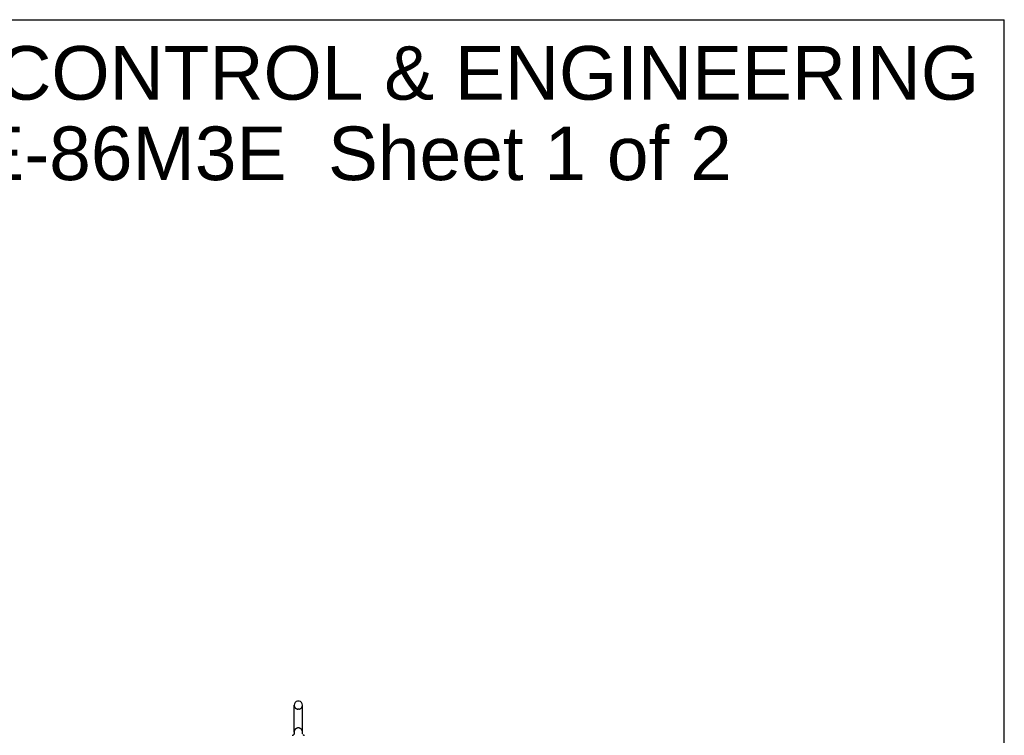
# Model space of a CAD drawing. Header units: inches. Extents: x 0 to 236, y 0 to 153.
# Tile 35 of 35: x 157 to 236, y 95 to 153. Entities that reach past the tile are written whole.
import ezdxf

# ---------------------------------------------------------------- set-up
doc = ezdxf.new("R2010")
doc.units = ezdxf.units.IN
doc.header["$LTSCALE"] = 12.986111
doc.header["$MEASUREMENT"] = 0
doc.linetypes.add('HIDDEN', pattern=[0.2, 0.1, -0.1])
doc.layers.get('0').update_dxf_attribs({"linetype": 'CONTINUOUS'})
doc.layers.add('DEFAULT_2', color=8, linetype='HIDDEN')
doc.layers.add('DIMENSIONS', color=7, linetype='CONTINUOUS')
doc.styles.get("Standard").update_dxf_attribs({"font": 'arial.ttf'})

msp = doc.modelspace()

# ---------------------------------------------------------------- linework, layer by layer
at = {"color": 7, "linetype": 'Continuous'}
for p, q in [((0, 152.778), (236.111, 152.778)), ((236.111, 0), (236.111, 152.778)), ((179.064, 95.575), (179.064, 97.735)), ((179.436, 98.065), (179.36, 98.065)), ((179.732, 95.575), (179.732, 97.735)), ((179.007, 95.353), (179.002, 95.35)), ((179.723, 95.483), (179.724, 95.489)), ((179.724, 95.471), (179.723, 95.477)), ((179.725, 95.46), (179.724, 95.465)), ((179.73, 95.437), (179.728, 95.442)), ((179.732, 95.431), (179.73, 95.437)), ((179.733, 95.426), (179.731, 95.431)), ((179.736, 95.42), (179.733, 95.426))]:
    msp.add_line(p, q, dxfattribs=at)
for points in [[(179.07, 95.511), (179.071, 95.506), (179.072, 95.5), (179.073, 95.495), (179.073, 95.489), (179.073, 95.483), (179.073, 95.477), (179.073, 95.471), (179.073, 95.466), (179.072, 95.46), (179.071, 95.454), (179.07, 95.448), (179.069, 95.443), (179.067, 95.437), (179.065, 95.431), (179.063, 95.426), (179.061, 95.42), (179.059, 95.415), (179.056, 95.41), (179.053, 95.405), (179.051, 95.4), (179.047, 95.395), (179.044, 95.39), (179.041, 95.385), (179.037, 95.381), (179.033, 95.376), (179.029, 95.372), (179.025, 95.368), (179.021, 95.364), (179.016, 95.36), (179.012, 95.357), (179.007, 95.353)], [(179.727, 95.448), (179.726, 95.454), (179.725, 95.46), (179.724, 95.465), (179.724, 95.471), (179.723, 95.477), (179.723, 95.483), (179.724, 95.489), (179.724, 95.495), (179.725, 95.5), (179.725, 95.506), (179.726, 95.511)], [(179.724, 95.495), (179.725, 95.5), (179.725, 95.506), (179.726, 95.511)], [(179.728, 95.442), (179.727, 95.448), (179.726, 95.454)]]:
    msp.add_lwpolyline(points, dxfattribs=at)
for centre, radius, start, end in [((179.398, 97.735), 0.334, 102.42838, 180), ((179.36, 97.908), 0.157, 90, 102.42838), ((179.436, 97.908), 0.157, 77.57162, 90), ((179.398, 97.735), 0.334, 0, 77.57162), ((178.862, 95.564), 0.257, 281.64783, 311.97165), ((179.398, 95.575), 0.334, 180, 191.06973), ((179.398, 95.575), 0.334, 348.93027, 360), ((179.935, 95.564), 0.257, 228.02808, 258.35217)]:
    msp.add_arc(centre, radius, start, end, dxfattribs=at)
at = {"layer": 'DEFAULT_2', "color": 8, "linetype": 'HIDDEN'}
for p, q in [((179.436, 97.405), (179.36, 97.405)), ((179.436, 95.905), (179.36, 95.905))]:
    msp.add_line(p, q, dxfattribs=at)
for centre, radius, start, end in [((179.398, 97.735), 0.334, 180, 257.57162), ((179.36, 97.562), 0.157, 257.57162, 270), ((179.436, 97.562), 0.157, 270, 282.42838), ((179.398, 97.735), 0.334, 282.42838, 360), ((179.398, 95.575), 0.334, 102.42838, 180), ((179.36, 95.748), 0.157, 90, 102.42838), ((179.436, 95.748), 0.157, 77.57162, 90), ((179.398, 95.575), 0.334, 0, 77.57162)]:
    msp.add_arc(centre, radius, start, end, dxfattribs=at)

# ---------------------------------------------------------------- texts
at = {"layer": 'DIMENSIONS', "color": 2, "linetype": 'Continuous', "insert": (179.618, 150.66), "char_height": 4.30556, "width": 108.74329, "attachment_point": 2, "line_spacing_factor": 0.9}
msp.add_mtext('SAGINAW CONTROL & ENGINEERING\\PSCE-86M3E  Sheet 1 of 2', dxfattribs=at)

doc.saveas('drawing.dxf')
